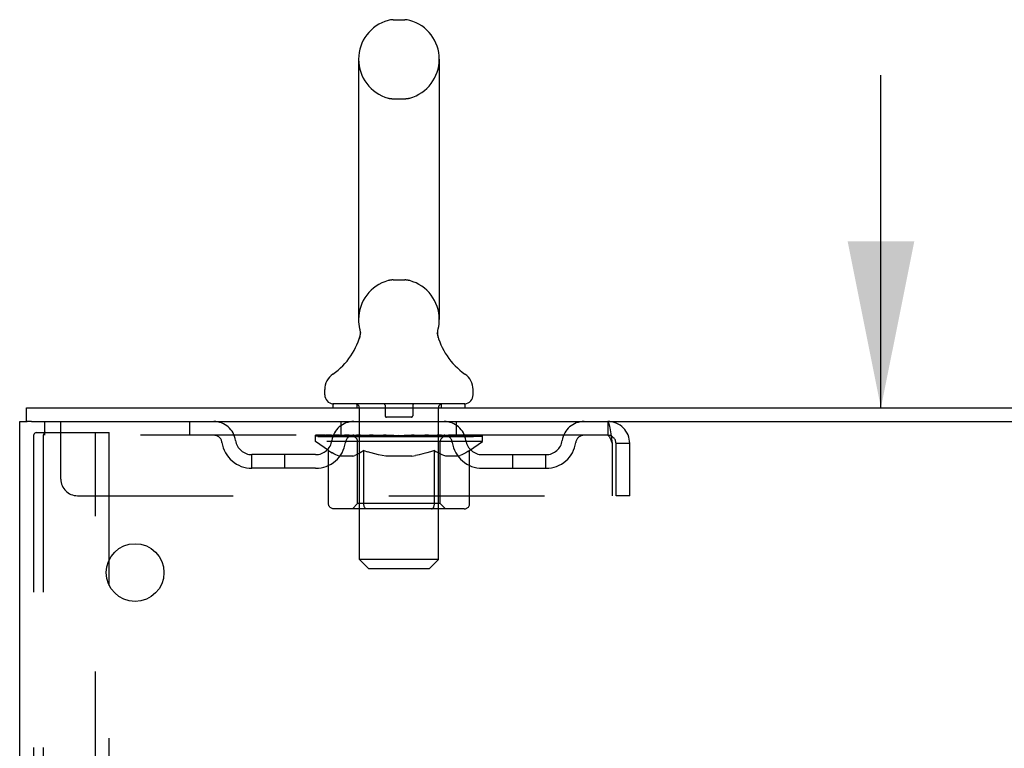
# Model space of a CAD drawing. Header units: inches. Extents: x 0 to 215, y 0 to 139.
# Tile 86 of 101: x 19.99 to 27.45, y 92.42 to 97.95. Entities that reach past the tile are written whole.
import ezdxf

# ---------------------------------------------------------------- set-up
doc = ezdxf.new("R2010")
doc.units = ezdxf.units.IN
doc.header["$LTSCALE"] = 11.804375
doc.header["$MEASUREMENT"] = 0
doc.linetypes.add('HIDDEN', pattern=[0.2, 0.1, -0.1])
doc.layers.get('0').update_dxf_attribs({"linetype": 'CONTINUOUS'})
doc.layers.add('DEFAULT_2', color=8, linetype='HIDDEN')
doc.layers.add('DIMENSIONS', color=7, linetype='CONTINUOUS')
doc.styles.get("Standard").update_dxf_attribs({"font": 'arial.ttf'})
doc.dimstyles.new('DIMSTYLE_1', dxfattribs={"dimtxt": 0.946875, "dimasz": 1.2625, "dimexe": 0.09, "dimexo": 0.07, "dimgap": 0.0375, "dimtad": 0, "dimtih": 1, "dimtoh": 1, "dimzin": 4, "dimdsep": 46, "dimtxsty": 'Standard', "dimblk": '_FILLED', "dimblk1": '_FILLED', "dimblk2": '_FILLED', "dimcen": 0.09, "dimadec": 3, "dimazin": 1, "dimtfac": 1, "dimtdec": 3, "dimtofl": 0, "dimtmove": 0, "dimatfit": 3, "dimldrblk": '_FILLED', "dimfxl": 0, "dimtolj": 1, "dimtzin": 4, "dimarcsym": 0})

# ---------------------------------------------------------------- blocks, each defined once
blk = doc.blocks.new('_FILLED')
at = {"color": 0, "linetype": 'ByBlock'}
blk.add_solid([(0, 0), (-1, 0.2), (-1, -0.2)], dxfattribs=at)
blk = doc.blocks.new('*D17')
at = {"layer": 'DIMENSIONS', "color": 2, "linetype": 'Continuous'}
for p, q in [((26.519, 95.0008), (26.519, 97.5258)), ((26.519, 91.6258), (26.519, 88.6794)), ((26.519, 88.6794), (27.6237, 88.6794))]:
    blk.add_line(p, q, dxfattribs=at)
at = {"layer": 'DIMENSIONS', "color": 2, "linetype": 'Continuous', "xscale": 1.2625, "yscale": 1.2625, "zscale": 1.2625}
for p, rotation in [((26.519, 95.0008), 270), ((26.519, 91.6258), 90)]:
    blk.add_blockref('_FILLED', p, dxfattribs=dict(at, rotation=rotation))
at = {"layer": 'DIMENSIONS', "color": 2, "linetype": 'Continuous', "insert": (28.0971, 89.1529), "char_height": 0.94688, "width": 2.573106, "attachment_point": 1, "line_spacing_factor": 0.9}
blk.add_mtext('3.38', dxfattribs=at)

msp = doc.modelspace()

# ---------------------------------------------------------------- linework, layer by layer
at = {"color": 7, "linetype": 'Continuous'}
for p, q in [((22.8207, 97.9463), (22.9081, 97.9463)), ((22.5584, 97.6463), (22.5584, 95.6713)), ((23.1704, 97.6463), (23.1704, 95.6713)), ((23.1585, 95.5723), (23.1588, 95.5774)), ((23.1585, 95.5673), (23.1586, 95.5724)), ((23.1586, 95.5623), (23.1585, 95.5674)), ((23.1589, 95.5573), (23.1586, 95.5624)), ((23.1588, 95.5773), (23.1592, 95.5823)), ((23.1594, 95.5524), (23.1589, 95.5575)), ((23.1592, 95.5823), (23.1597, 95.5873)), ((23.1601, 95.5475), (23.1594, 95.5525)), ((23.1597, 95.5872), (23.1605, 95.5922)), ((23.1614, 95.5971), (23.1623, 95.6014)), ((22.5645, 95.5283), (22.563, 95.5235)), ((23.1609, 95.5426), (23.16, 95.5476)), ((23.1618, 95.5382), (23.1609, 95.5427)), ((23.1627, 95.5341), (23.1618, 95.5382)), ((22.3019, 95.0998), (22.3019, 95.1393)), ((23.4269, 95.0998), (23.4269, 95.1393)), ((22.3644, 95.0308), (22.3644, 95.0008)), ((23.3644, 95.0308), (22.3644, 95.0308)), ((23.3644, 95.0308), (23.3644, 95.0008)), ((20.0414, 94.8968), (20.0414, 95.0008)), ((20.0794, 94.8968), (20.0456, 94.8968))]:
    msp.add_line(p, q, dxfattribs=at)
at = {"color": 3, "linetype": 'Continuous'}
for p, q in [((20.0414, 95.0008), (37.7429, 95.0008)), ((19.9894, 9.1048), (19.9894, 94.8968)), ((19.9894, 94.8968), (20.0456, 94.8968)), ((20.0794, 94.8968), (37.7429, 94.8968)), ((20.6687, 93.6533), (20.6687, 93.8484))]:
    msp.add_line(p, q, dxfattribs=at)
at = {"color": 7, "linetype": 'Continuous'}
for points in [[(22.5665, 95.6014), (22.5674, 95.5972), (22.5683, 95.5923), (22.5691, 95.5874), (22.5696, 95.5824), (22.57, 95.5775), (22.5702, 95.5725), (22.5703, 95.5675), (22.5702, 95.5625), (22.5699, 95.5576), (22.5694, 95.5526), (22.5688, 95.5477), (22.5679, 95.5428), (22.567, 95.5379), (22.5658, 95.5331), (22.5645, 95.5283)], [(23.1605, 95.5922), (23.1614, 95.5972), (23.1623, 95.6014)]]:
    msp.add_lwpolyline(points, dxfattribs=at)
at = {"color": 3, "linetype": 'Continuous'}
msp.add_circle((20.8644, 93.7508), 0.2188, dxfattribs=at)
at = {"color": 7, "linetype": 'Continuous'}
for centre, radius, start, end in [((22.8644, 97.6463), 0.306, 105.63034, 180), ((22.8207, 97.8026), 0.1437, 90, 105.63034), ((22.9081, 97.8026), 0.1437, 74.36966, 90), ((22.8644, 97.6463), 0.306, 0, 74.36966), ((22.8644, 95.6713), 0.306, 180, 193.20532), ((22.8644, 95.6713), 0.306, 346.79468, 360), ((22.0664, 95.6876), 0.523, 304.66237, 347.23891), ((23.6624, 95.6876), 0.523, 192.7611, 235.33763), ((22.4456, 95.1392), 0.1438, 124.66237, 180), ((23.2831, 95.1392), 0.1438, 360, 55.33763), ((22.3709, 95.0998), 0.069, 180, 265), ((23.3579, 95.0998), 0.069, 275, 360)]:
    msp.add_arc(centre, radius, start, end, dxfattribs=at)
at = {"layer": 'DEFAULT_2', "color": 8, "linetype": 'HIDDEN'}
for p, q in [((22.8207, 97.3463), (22.9081, 97.3463)), ((22.8207, 95.9713), (22.9081, 95.9713)), ((22.5444, 95.0308), (22.5444, 95.0008)), ((23.1844, 95.0308), (23.1844, 95.0008)), ((22.5644, 93.8498), (22.5644, 95.0008)), ((22.7594, 95.0208), (22.7594, 94.9408)), ((22.9694, 95.0208), (22.9694, 94.9408)), ((23.1644, 93.8498), (23.1644, 95.0008)), ((20.1769, 94.8968), (20.1769, 94.7928)), ((20.3019, 94.4593), (20.3019, 94.8968)), ((21.2769, 94.8968), (21.2769, 94.7928)), ((22.4269, 94.7928), (22.4269, 94.8968)), ((22.9594, 94.9308), (22.7694, 94.9308)), ((23.3019, 94.7928), (23.3019, 94.8968)), ((24.4474, 94.8968), (24.4474, 94.7928)), ((20.1146, 94.8133), (20.1881, 94.8133)), ((20.1881, 94.8133), (20.6687, 94.8133)), ((20.5647, 9.1883), (20.5647, 94.8133)), ((20.6687, 93.8484), (20.6687, 94.8133)), ((20.0934, 94.7833), (20.0934, 9.2183)), ((20.1669, 94.7833), (20.1669, 9.2183)), ((24.4474, 94.7928), (20.1769, 94.7928)), ((22.2311, 94.7461), (22.2311, 94.7928)), ((22.3304, 94.6766), (22.2311, 94.7461)), ((23.4977, 94.7461), (22.2311, 94.7461)), ((22.2408, 94.7862), (22.2408, 94.7928)), ((22.2494, 94.7829), (22.2494, 94.7862)), ((22.2494, 94.7829), (23.4794, 94.7829)), ((22.2583, 94.7829), (22.2583, 94.7862)), ((22.2592, 94.7829), (22.2592, 94.7862)), ((22.2693, 94.7862), (22.2693, 94.7928)), ((22.2856, 94.7829), (22.2856, 94.7862)), ((22.2874, 94.7829), (22.2874, 94.7862)), ((22.316, 94.7862), (22.316, 94.7928)), ((22.3304, 94.7829), (22.3304, 94.7862)), ((22.3332, 94.7829), (22.3332, 94.7862)), ((22.5375, 94.7859), (22.3361, 94.7859)), ((22.3793, 94.7862), (22.3793, 94.7928)), ((22.3806, 94.7829), (22.3806, 94.7859)), ((22.3814, 94.7829), (22.3814, 94.7859)), ((22.3844, 94.7829), (22.3844, 94.7859)), ((22.3916, 94.7829), (22.3916, 94.7862)), ((22.3916, 94.7829), (22.3916, 94.7859)), ((22.395, 94.7829), (22.395, 94.7862)), ((22.3984, 94.7829), (22.3984, 94.7869)), ((22.4027, 94.7829), (22.4027, 94.7859)), ((22.4169, 94.7829), (22.4169, 94.7859)), ((22.435, 94.7829), (22.435, 94.7859)), ((22.4355, 94.7829), (22.4355, 94.7886)), ((22.4559, 94.7829), (22.4559, 94.7859)), ((22.4559, 94.7829), (22.4559, 94.7859)), ((22.4573, 94.7862), (22.4573, 94.7928)), ((22.467, 94.7829), (22.467, 94.7862)), ((22.4712, 94.7829), (22.4712, 94.7862)), ((22.4804, 94.7829), (22.4804, 94.7859)), ((22.4917, 94.7829), (22.4917, 94.7901)), ((22.5072, 94.7829), (22.5072, 94.7859)), ((22.5102, 94.7829), (22.5102, 94.7859)), ((22.5375, 94.7829), (22.5375, 94.7859)), ((22.6045, 94.7859), (22.5425, 94.7859)), ((22.5478, 94.7862), (22.5478, 94.7928)), ((22.5516, 94.2744), (22.5516, 94.7431)), ((22.5546, 94.7829), (22.5546, 94.7862)), ((22.5592, 94.7829), (22.5592, 94.7862)), ((22.5653, 94.7829), (22.5653, 94.7913)), ((22.5694, 94.7829), (22.5694, 94.7859)), ((22.5803, 94.7829), (22.5803, 94.7859)), ((22.6045, 94.7829), (22.6045, 94.7859)), ((22.6794, 94.7859), (22.6202, 94.7859)), ((22.6406, 94.7829), (22.6406, 94.7859)), ((22.6478, 94.7862), (22.6478, 94.7928)), ((22.6515, 94.7829), (22.6515, 94.7862)), ((22.6539, 94.7829), (22.6539, 94.7922)), ((22.6566, 94.7829), (22.6566, 94.7862)), ((22.6641, 94.7829), (22.6641, 94.7863)), ((22.6794, 94.7829), (22.6794, 94.7859)), ((22.7599, 94.7859), (22.7054, 94.7859)), ((22.7185, 94.7829), (22.7185, 94.7859)), ((22.75, 94.7859), (22.8644, 94.7928)), ((22.7544, 94.7862), (22.7544, 94.7928)), ((22.755, 94.7927), (22.7544, 94.7928)), ((22.7549, 94.7829), (22.7549, 94.7862)), ((22.755, 94.7862), (22.755, 94.7927)), ((22.7589, 94.7829), (22.7589, 94.7864)), ((22.7599, 94.7829), (22.7599, 94.7859)), ((22.7603, 94.7829), (22.7603, 94.7862)), ((22.8436, 94.7859), (22.7954, 94.7859)), ((22.8009, 94.7829), (22.8009, 94.7859)), ((22.8436, 94.7829), (22.8436, 94.7859)), ((22.8618, 94.7863), (22.8617, 94.7862)), ((22.8617, 94.7829), (22.8617, 94.7862)), ((22.8618, 94.7829), (22.8618, 94.7863)), ((22.8644, 94.7862), (22.8644, 94.7928)), ((22.8644, 94.7928), (22.9788, 94.7859)), ((22.8669, 94.7829), (22.8669, 94.7863)), ((22.8669, 94.7863), (22.8671, 94.7862)), ((22.8671, 94.7829), (22.8671, 94.7862)), ((22.8852, 94.7829), (22.8852, 94.7859)), ((22.8852, 94.7859), (22.9334, 94.7859)), ((22.9279, 94.7829), (22.9279, 94.7859)), ((22.9685, 94.7829), (22.9685, 94.7862)), ((22.9689, 94.7829), (22.9689, 94.7859)), ((22.9689, 94.7859), (23.0234, 94.7859)), ((22.9699, 94.7829), (22.9699, 94.7864)), ((22.9738, 94.7927), (22.9744, 94.7928)), ((22.9738, 94.7862), (22.9738, 94.7927)), ((22.9738, 94.7829), (22.9738, 94.7862)), ((22.9744, 94.7862), (22.9744, 94.7928)), ((23.0103, 94.7829), (23.0103, 94.7859)), ((23.0494, 94.7829), (23.0494, 94.7859)), ((23.0494, 94.7859), (23.1086, 94.7859)), ((23.0647, 94.7829), (23.0647, 94.7863)), ((23.0722, 94.7829), (23.0722, 94.7862)), ((23.0749, 94.7829), (23.0749, 94.7922)), ((23.0773, 94.7829), (23.0773, 94.7862)), ((23.081, 94.7862), (23.081, 94.7928)), ((23.0882, 94.7829), (23.0882, 94.7859)), ((23.1243, 94.7829), (23.1243, 94.7859)), ((23.1243, 94.7859), (23.1863, 94.7859)), ((23.1485, 94.7829), (23.1485, 94.7859)), ((23.1594, 94.7829), (23.1594, 94.7859)), ((23.1635, 94.7829), (23.1635, 94.7913)), ((23.1695, 94.7829), (23.1695, 94.7862)), ((23.1742, 94.7829), (23.1742, 94.7862)), ((23.1771, 94.2744), (23.1771, 94.7431)), ((23.181, 94.7862), (23.181, 94.7928)), ((23.1913, 94.7829), (23.1913, 94.7859)), ((23.1913, 94.7859), (23.4976, 94.7859)), ((23.2186, 94.7829), (23.2186, 94.7859)), ((23.2216, 94.7829), (23.2216, 94.7859)), ((23.2371, 94.7829), (23.2371, 94.7901)), ((23.2484, 94.7829), (23.2484, 94.7859)), ((23.2576, 94.7829), (23.2576, 94.7862)), ((23.2618, 94.7829), (23.2618, 94.7862)), ((23.2714, 94.7862), (23.2714, 94.7928)), ((23.2729, 94.7829), (23.2729, 94.7859)), ((23.2729, 94.7829), (23.2729, 94.7859)), ((23.2933, 94.7829), (23.2933, 94.7886)), ((23.2938, 94.7829), (23.2938, 94.7859)), ((23.3119, 94.7829), (23.3119, 94.7859)), ((23.3261, 94.7829), (23.3261, 94.7859)), ((23.3304, 94.7829), (23.3304, 94.7869)), ((23.3338, 94.7829), (23.3338, 94.7862)), ((23.3372, 94.7829), (23.3372, 94.7862)), ((23.3372, 94.7829), (23.3372, 94.7859)), ((23.3444, 94.7829), (23.3444, 94.7859)), ((23.3474, 94.7829), (23.3474, 94.7859)), ((23.3481, 94.7829), (23.3481, 94.7859)), ((23.3495, 94.7862), (23.3495, 94.7928)), ((23.3763, 94.7893), (23.4966, 94.7906)), ((23.3763, 94.7859), (23.3763, 94.7893)), ((23.3956, 94.7829), (23.3956, 94.7862)), ((23.3983, 94.7829), (23.3983, 94.7862)), ((23.4008, 94.6783), (23.4977, 94.7461)), ((23.4128, 94.7862), (23.4128, 94.7928)), ((23.4414, 94.7829), (23.4414, 94.7862)), ((23.4432, 94.7829), (23.4432, 94.7862)), ((23.4595, 94.7862), (23.4595, 94.7928)), ((23.4696, 94.7829), (23.4696, 94.7862)), ((23.4705, 94.7829), (23.4705, 94.7862)), ((23.4794, 94.7829), (23.4794, 94.7862)), ((23.488, 94.7862), (23.488, 94.7928)), ((23.4966, 94.7859), (23.4966, 94.7906)), ((23.4977, 94.7461), (23.4977, 94.7862)), ((24.4498, 94.7924), (24.4474, 94.7928)), ((24.4804, 94.7298), (24.4804, 94.3343)), ((24.5104, 94.3343), (24.5104, 94.7298)), ((24.6144, 94.7298), (24.5104, 94.7298)), ((24.6144, 94.3343), (24.6144, 94.7298)), ((22.3304, 94.2716), (22.3304, 94.6766)), ((22.5702, 94.659), (22.5563, 94.6514)), ((22.584, 94.6676), (22.57, 94.6589)), ((22.598, 94.677), (22.5839, 94.6675)), ((22.598, 94.2716), (22.598, 94.677)), ((22.598, 94.677), (22.6268, 94.6674)), ((22.6552, 94.6588), (22.6265, 94.6675)), ((22.683, 94.6512), (22.6547, 94.6589)), ((23.0756, 94.6594), (23.0469, 94.6515)), ((23.1043, 94.6681), (23.0752, 94.6592)), ((23.1332, 94.6779), (23.104, 94.668)), ((23.1332, 94.2716), (23.1332, 94.6779)), ((23.1332, 94.6779), (23.1481, 94.6679)), ((23.1628, 94.6591), (23.148, 94.668)), ((23.1772, 94.6513), (23.1626, 94.6592)), ((23.3713, 94.6594), (23.3565, 94.6515)), ((23.386, 94.6683), (23.371, 94.6593)), ((23.4008, 94.6783), (23.3858, 94.6682)), ((23.4008, 94.2716), (23.4008, 94.6783)), ((21.7498, 94.5418), (21.7498, 94.6458)), ((22.2328, 94.6458), (21.7498, 94.6458)), ((21.9998, 94.5418), (21.9998, 94.6458)), ((22.3853, 94.6447), (22.3716, 94.6513)), ((22.3987, 94.6392), (22.3851, 94.6448)), ((22.412, 94.6346), (22.3986, 94.6392)), ((22.5158, 94.6346), (22.412, 94.6346)), ((22.5158, 94.6346), (22.5294, 94.6392)), ((22.5429, 94.6449), (22.5292, 94.6392)), ((22.5565, 94.6515), (22.5427, 94.6448)), ((22.7106, 94.6446), (22.6826, 94.6513)), ((22.7381, 94.6391), (22.7102, 94.6447)), ((22.7654, 94.6346), (22.7378, 94.6391)), ((22.9634, 94.6346), (22.7654, 94.6346)), ((22.9634, 94.6346), (22.9913, 94.6392)), ((23.0194, 94.6449), (22.9911, 94.6392)), ((23.0474, 94.6516), (23.0189, 94.6448)), ((23.1914, 94.6446), (23.1769, 94.6514)), ((23.2057, 94.6391), (23.1912, 94.6447)), ((23.2198, 94.6346), (23.2055, 94.6391)), ((23.3137, 94.6346), (23.2198, 94.6346)), ((23.3137, 94.6346), (23.328, 94.6391)), ((23.3424, 94.6448), (23.3279, 94.6391)), ((23.3568, 94.6516), (23.3422, 94.6447)), ((23.496, 94.6458), (23.979, 94.6458)), ((23.729, 94.5418), (23.729, 94.6458)), ((23.979, 94.5418), (23.979, 94.6458)), ((22.2328, 94.5418), (21.7498, 94.5418)), ((23.496, 94.5418), (23.979, 94.5418)), ((20.4269, 94.3343), (24.4804, 94.3343)), ((24.6144, 94.3343), (24.5104, 94.3343)), ((23.358, 94.2345), (22.3732, 94.2345)), ((22.5516, 94.2744), (22.5118, 94.2345)), ((23.1771, 94.2744), (22.5516, 94.2744)), ((22.6094, 94.2389), (22.607, 94.2414)), ((22.6143, 94.2356), (22.6118, 94.237)), ((22.6169, 94.2348), (22.6143, 94.2356)), ((22.6194, 94.2345), (22.6168, 94.2348)), ((23.1771, 94.2744), (23.217, 94.2345)), ((22.6334, 93.7808), (22.5644, 93.8498)), ((23.1644, 93.8498), (22.5644, 93.8498)), ((23.0954, 93.7808), (23.1644, 93.8498)), ((22.6334, 93.7808), (23.0954, 93.7808)), ((20.6687, 77.1484), (20.6687, 93.6533))]:
    msp.add_line(p, q, dxfattribs=at)
for points in [[(24.4474, 94.8968), (24.4498, 94.8958), (24.4521, 94.8927), (24.4545, 94.8875), (24.4568, 94.8803), (24.4592, 94.8712), (24.4615, 94.8604), (24.4639, 94.8479), (24.4663, 94.834), (24.4686, 94.8187), (24.471, 94.8023), (24.4733, 94.785), (24.4757, 94.767), (24.478, 94.7485), (24.4804, 94.7298)], [(20.1146, 94.8133), (20.1089, 94.8122), (20.104, 94.8093), (20.0996, 94.8045), (20.0962, 94.7983), (20.0942, 94.7913), (20.0934, 94.7833)], [(20.1881, 94.8133), (20.1825, 94.8122), (20.1775, 94.8093), (20.1732, 94.8045), (20.1698, 94.7983), (20.1677, 94.7913), (20.1669, 94.7833)], [(24.4498, 94.7924), (24.4521, 94.7913), (24.4545, 94.7893), (24.4568, 94.7866), (24.4592, 94.7832), (24.4615, 94.7791), (24.4639, 94.7744), (24.4663, 94.7691), (24.4686, 94.7634), (24.471, 94.7572), (24.4733, 94.7506), (24.4757, 94.7439), (24.478, 94.7369), (24.4804, 94.7298)], [(22.3304, 94.6766), (22.3445, 94.6672), (22.3583, 94.6587)], [(22.3719, 94.6512), (22.3581, 94.6588), (22.3443, 94.6672)], [(22.3732, 94.2345), (22.3681, 94.2348), (22.363, 94.2356), (22.358, 94.237), (22.3531, 94.2389), (22.3485, 94.2414), (22.3442, 94.2444), (22.3403, 94.2479), (22.337, 94.2519), (22.3342, 94.2563), (22.3322, 94.2611), (22.3309, 94.2663), (22.3304, 94.2716)], [(22.5989, 94.2611), (22.5982, 94.2663), (22.598, 94.2716)], [(22.5999, 94.2563), (22.5989, 94.2611), (22.5983, 94.2663), (22.598, 94.2716)], [(22.6118, 94.237), (22.6094, 94.2389), (22.607, 94.2414), (22.6049, 94.2444), (22.603, 94.2479), (22.6013, 94.2519), (22.5999, 94.2563)], [(22.6049, 94.2444), (22.603, 94.2479), (22.6013, 94.2519)], [(23.1118, 94.2345), (23.1144, 94.2348), (23.1169, 94.2356), (23.1195, 94.237), (23.1219, 94.2389), (23.1242, 94.2414), (23.1263, 94.2444), (23.1283, 94.2479), (23.1299, 94.2519), (23.1313, 94.2563), (23.1324, 94.2611), (23.133, 94.2663), (23.1332, 94.2716)], [(23.358, 94.2345), (23.3631, 94.2348), (23.3683, 94.2356), (23.3733, 94.237), (23.3782, 94.2389), (23.3828, 94.2414), (23.3871, 94.2444), (23.3909, 94.2479), (23.3943, 94.2519), (23.397, 94.2563), (23.3991, 94.2611), (23.4004, 94.2663), (23.4008, 94.2716)]]:
    msp.add_lwpolyline(points, dxfattribs=at)
for centre, radius, start, end in [((22.8644, 97.6463), 0.306, 180, 254.36966), ((22.8644, 97.6463), 0.306, 285.63034, 360), ((22.8207, 97.4901), 0.1437, 254.36966, 270), ((22.9081, 97.4901), 0.1437, 270, 285.63034), ((22.8644, 95.6713), 0.306, 105.63034, 180), ((22.8207, 95.8276), 0.1437, 90, 105.63034), ((22.9081, 95.8276), 0.1437, 74.36966, 90), ((22.8644, 95.6713), 0.306, 0, 74.36966), ((22.3709, 95.0998), 0.069, 265, 270), ((22.5344, 95.0008), 0.03, 0, 90), ((22.7494, 95.0208), 0.01, 0, 90), ((22.9794, 95.0208), 0.01, 90, 180), ((23.1944, 95.0008), 0.03, 90, 180), ((23.3579, 95.0998), 0.069, 270, 275), ((21.4607, 94.7298), 0.167, 8.07163, 90), ((22.5219, 94.7298), 0.167, 90, 171.92837), ((22.7694, 94.9408), 0.01, 180, 270), ((22.9594, 94.9408), 0.01, 270, 360), ((23.2069, 94.7298), 0.167, 8.07163, 90), ((24.2681, 94.7298), 0.167, 90, 171.92837), ((24.4474, 94.7298), 0.167, 0, 90), ((21.4612, 94.7303), 0.0625, 7.98631, 90), ((21.7498, 94.7708), 0.229, 187.98631, 270), ((21.7498, 94.7708), 0.125, 188.07163, 270), ((22.2328, 94.7708), 0.125, 270, 351.92837), ((22.2328, 94.7708), 0.229, 270, 352.01369), ((22.5215, 94.7303), 0.0625, 90, 172.01369), ((22.5118, 94.7431), 0.0398, 0, 89.99999), ((23.217, 94.7431), 0.0398, 90.00001, 180), ((23.2073, 94.7303), 0.0625, 7.98631, 90), ((23.496, 94.7708), 0.229, 187.98631, 270), ((23.496, 94.7708), 0.125, 188.07163, 270), ((23.979, 94.7708), 0.125, 270, 351.92837), ((23.979, 94.7708), 0.229, 270, 352.01369), ((24.2676, 94.7303), 0.0625, 90, 172.01369), ((24.4474, 94.7298), 0.063, 0, 90), ((20.4269, 94.4593), 0.125, 180, 270)]:
    msp.add_arc(centre, radius, start, end, dxfattribs=at)
for centre, major_axis, ratio, start_param, end_param in [((22.8644, 94.7928), (0.6333, 0.0067), 0.05963, 2.96643, 3.140963), ((22.2113, 94.7809), (0.1981, 0), 0.060556, 0.430652, 1.470503), ((22.8644, 94.7928), (0.6333, 0), 0.060556, -3.141593, -2.96706), ((22.2113, 94.7742), (0.1981, 0.0021), 0.05963, 1.376596, 1.469874), ((22.8644, 94.7928), (0.6333, 0.0132), 0.05688, 2.791345, 2.965878), ((22.187, 94.7809), (0.1981, 0.0021), 0.05963, 0.25549, 1.295341), ((22.2555, 94.7809), (0.1981, -0.0021), 0.05963, 0.605815, 1.645666), ((22.8644, 94.7928), (0.6333, -0.0067), 0.05963, -2.96643, -2.791898), ((22.2555, 94.7742), (0.1981, 0), 0.060556, 1.551758, 1.645036), ((22.187, 94.7742), (0.1981, 0.0041), 0.05688, 1.20151, 1.294789), ((22.2567, 94.7765), (0.1643, 0.0017), 0.05963, 1.065228, 1.614276), ((22.2369, 94.7765), (0.1643, 0.0034), 0.05688, 0.890143, 1.43919), ((22.2949, 94.7765), (0.1643, 0), 0.060556, 1.240391, 1.789438), ((22.8644, 94.7928), (0.6333, 0.0192), 0.052395, 2.616403, 2.790936), ((22.1833, 94.7809), (0.1981, 0.0041), 0.05688, 0.080405, 1.120256), ((22.3181, 94.7809), (0.1981, -0.0041), 0.05688, 0.7809, 1.820751), ((22.8644, 94.7928), (0.6333, -0.0132), 0.05688, -2.791345, -2.616812), ((22.3181, 94.7742), (0.1981, -0.0021), 0.05963, 1.72692, 1.820198), ((22.1833, 94.7742), (0.1981, 0.006), 0.052395, 1.026568, 1.119847), ((22.2362, 94.7765), (0.1643, 0.005), 0.052395, 0.715201, 1.264248), ((22.3504, 94.7765), (0.1643, -0.0017), 0.05963, 1.415553, 1.9646), ((22.8644, 94.7928), (0.6333, 0.0247), 0.046319, 2.441654, 2.616187), ((22.3974, 94.7809), (0.1981, -0.006), 0.052395, 0.955842, 1.995693), ((22.2002, 94.7809), (0.1981, 0.006), 0.052395, -0.094537, 0.945314), ((22.8644, 94.7928), (0.6333, -0.0192), 0.052395, -2.616403, -2.44187), ((22.3974, 94.7742), (0.1981, -0.0041), 0.05688, 1.902006, 1.995284), ((22.2002, 94.7742), (0.1981, 0.0077), 0.046319, 0.851819, 0.945098), ((22.2547, 94.7765), (0.1643, 0.0064), 0.046319, 0.540452, 1.089499), ((22.4215, 94.7765), (0.1643, -0.0034), 0.05688, 1.590638, 2.139686), ((22.8644, 94.7928), (0.6333, 0.0294), 0.038841, 2.267123, 2.441656), ((22.4908, 94.7809), (0.1981, -0.0077), 0.046319, 1.130591, 2.170442), ((22.2374, 94.7809), (0.1981, 0.0077), 0.046319, -0.269286, 0.770565), ((22.8644, 94.7928), (0.6333, -0.0247), 0.046319, -2.441654, -2.267121), ((22.4908, 94.7742), (0.1981, -0.006), 0.052395, 2.076947, 2.170226), ((22.2374, 94.7742), (0.1981, 0.0092), 0.038841, 0.677289, 0.770567), ((22.2916, 94.7765), (0.1643, 0.0076), 0.038841, 0.365921, 0.914969), ((22.5061, 94.7765), (0.1643, -0.005), 0.052395, 1.76558, 2.314627), ((22.8644, 94.7928), (0.6333, 0.0332), 0.030195, 2.09281, 2.267343), ((22.5956, 94.7809), (0.1981, -0.0092), 0.038841, 1.305122, 2.344973), ((22.2936, 94.7809), (0.1981, 0.0092), 0.038841, -0.443817, 0.596034), ((22.8644, 94.7928), (0.6333, -0.0294), 0.038841, -2.267123, -2.092591), ((22.5956, 94.7742), (0.1981, -0.0077), 0.046319, 2.251696, 2.344975), ((22.2936, 94.7742), (0.1981, 0.0104), 0.030195, 0.502975, 0.596254), ((22.3459, 94.7765), (0.1643, 0.0086), 0.030195, 0.191608, 0.740655), ((22.6015, 94.7765), (0.1643, -0.0064), 0.046319, 1.940329, 2.489376), ((22.3671, 94.7809), (0.1981, 0.0104), 0.030195, -0.61813, 0.421721), ((22.8644, 94.7928), (0.6333, 0.0361), 0.020645, 1.918687, 2.09322), ((22.7086, 94.7809), (0.1981, -0.0104), 0.030195, 1.479435, 2.519286), ((22.8644, 94.7928), (0.6333, -0.0332), 0.030195, -2.09281, -1.918277), ((22.7086, 94.7742), (0.1981, -0.0092), 0.038841, 2.426227, 2.519505), ((22.3671, 94.7742), (0.1981, 0.0113), 0.020645, 0.328852, 0.422131), ((22.416, 94.7765), (0.1643, 0.0094), 0.020645, 0.017485, 0.566532), ((22.705, 94.7765), (0.1643, -0.0076), 0.038841, 2.11486, 2.663907), ((22.4558, 94.7809), (0.1981, 0.0113), 0.020645, -0.792253, 0.247598), ((22.8644, 94.7928), (0.6333, 0.0378), 0.010478, 1.744704, 1.919237), ((22.8263, 94.7809), (0.1981, -0.0113), 0.020645, 1.653558, 2.693409), ((22.8644, 94.7928), (0.6333, -0.0361), 0.020645, -1.918687, -1.744154), ((22.8263, 94.7742), (0.1981, -0.0104), 0.030195, 2.60054, 2.693819), ((22.4558, 94.7742), (0.1981, 0.0118), 0.010478, 0.154869, 0.248148), ((22.4998, 94.7765), (0.1643, 0.0098), 0.010478, 6.126688, 6.675735), ((22.8133, 94.7765), (0.1643, -0.0086), 0.030195, 2.289173, 2.83822), ((22.5568, 94.7809), (0.1981, 0.0118), 0.010478, -0.966236, -0.000846), ((22.9451, 94.7809), (0.1981, -0.0118), 0.010478, 1.827541, 2.867392), ((22.8644, 94.7928), (0.6333, -0.0378), 0.010478, -1.744704, -1.570171), ((22.9451, 94.7742), (0.1981, -0.0113), 0.020645, 2.774664, 2.867942), ((22.9232, 94.7765), (0.1643, -0.0094), 0.020645, 2.463296, 3.012344), ((22.7837, 94.7809), (0.1981, 0.0118), 0.010478, 0.274201, 1.314052), ((22.6976, 94.7765), (0.1643, 0.0098), 0.010478, -0.000483, 0.504314), ((22.6672, 94.7742), (0.1981, 0.0118), 0.010478, 0.099668, 0.192946), ((22.8644, 94.7928), (0.6333, 0.0378), 0.010478, -1.571421, -1.396888), ((23.0615, 94.7742), (0.1981, -0.0118), 0.010478, 2.948646, 3.041925), ((23.0312, 94.7765), (0.1643, -0.0098), 0.010478, 2.637279, 3.142076), ((22.9025, 94.7809), (0.1981, 0.0113), 0.020645, 0.448184, 1.488034), ((22.8056, 94.7765), (0.1643, 0.0094), 0.020645, 0.129249, 0.678296), ((22.7837, 94.7742), (0.1981, 0.0113), 0.020645, 0.273651, 0.366929), ((23.172, 94.7809), (0.1981, -0.0118), 0.010478, -3.140747, -2.175357), ((22.8644, 94.7928), (0.6333, 0.0361), 0.020645, -1.397439, -1.222906), ((22.8644, 94.7928), (0.6333, -0.0378), 0.010478, 1.222355, 1.396888), ((23.0202, 94.7809), (0.1981, 0.0104), 0.030195, 0.622307, 1.662158), ((22.9155, 94.7765), (0.1643, 0.0086), 0.030195, 0.303372, 0.852419), ((23.229, 94.7765), (0.1643, -0.0098), 0.010478, 2.749043, 3.29809), ((23.273, 94.7809), (0.1981, -0.0113), 0.020645, 2.893995, 3.933846), ((22.9025, 94.7742), (0.1981, 0.0104), 0.030195, 0.447774, 0.541052), ((23.273, 94.7742), (0.1981, -0.0118), 0.010478, 2.893445, 2.986723), ((23.1332, 94.7809), (0.1981, 0.0092), 0.038841, 0.79662, 1.836471), ((22.8644, 94.7928), (0.6333, 0.0332), 0.030195, -1.223315, -1.048783), ((22.8644, 94.7928), (0.6333, -0.0361), 0.020645, 1.048373, 1.222906), ((23.0238, 94.7765), (0.1643, 0.0076), 0.038841, 0.477686, 1.026733), ((23.3127, 94.7765), (0.1643, -0.0094), 0.020645, 2.57506, 3.124108), ((23.3617, 94.7809), (0.1981, -0.0104), 0.030195, 2.719872, 3.759723), ((23.238, 94.7809), (0.1981, 0.0077), 0.046319, 0.971151, 2.011002), ((23.0202, 94.7742), (0.1981, 0.0092), 0.038841, 0.622087, 0.715366), ((23.3617, 94.7742), (0.1981, -0.0113), 0.020645, 2.719462, 2.812741), ((22.8644, 94.7928), (0.6333, 0.0294), 0.038841, -1.049002, -0.874469), ((22.8644, 94.7928), (0.6333, -0.0332), 0.030195, 0.87425, 1.048783), ((23.1272, 94.7765), (0.1643, 0.0064), 0.046319, 0.652216, 1.201263), ((23.3314, 94.7809), (0.1981, 0.006), 0.052395, 1.1459, 2.185751), ((23.3828, 94.7765), (0.1643, -0.0086), 0.030195, 2.400937, 2.949985), ((23.4352, 94.7809), (0.1981, -0.0092), 0.038841, 2.545558, 3.585409), ((23.2227, 94.7765), (0.1643, 0.005), 0.052395, 0.826965, 1.376012), ((23.1332, 94.7742), (0.1981, 0.0077), 0.046319, 0.796618, 0.889896), ((23.4352, 94.7742), (0.1981, -0.0104), 0.030195, 2.545339, 2.638617), ((23.4107, 94.7809), (0.1981, 0.0041), 0.05688, 1.320842, 2.360692), ((22.8644, 94.7928), (0.6333, 0.0247), 0.046319, -0.874471, -0.699939), ((22.8644, 94.7928), (0.6333, -0.0294), 0.038841, 0.699936, 0.874469), ((23.4914, 94.7809), (0.1981, -0.0077), 0.046319, 2.371028, 3.410879), ((23.4372, 94.7765), (0.1643, -0.0076), 0.038841, 2.226624, 2.775671), ((23.4733, 94.7809), (0.1981, 0.0021), 0.05963, 1.495927, 2.535778), ((23.3073, 94.7765), (0.1643, 0.0034), 0.05688, 1.001907, 1.550954), ((23.5286, 94.7809), (0.1981, -0.006), 0.052395, 2.196279, 3.23613), ((23.4741, 94.7765), (0.1643, -0.0064), 0.046319, 2.052093, 2.601141), ((23.238, 94.7742), (0.1981, 0.006), 0.052395, 0.971367, 1.064645), ((23.4914, 94.7742), (0.1981, -0.0092), 0.038841, 2.371026, 2.464304), ((23.5175, 94.7809), (0.1981, 0), 0.060556, 2.364024, 2.71094), ((23.5455, 94.7809), (0.1981, -0.0041), 0.05688, 2.021337, 3.061188), ((22.8644, 94.7928), (0.6333, 0.0192), 0.052395, -0.699723, -0.52519), ((22.8644, 94.7928), (0.6333, -0.0247), 0.046319, 0.525406, 0.699939), ((23.5418, 94.7809), (0.1981, -0.0021), 0.05963, 1.846251, 2.886102), ((23.3784, 94.7765), (0.1643, 0.0017), 0.05963, 1.176993, 1.72604), ((23.4925, 94.7765), (0.1643, -0.005), 0.052395, 1.877344, 2.426392), ((23.4339, 94.7765), (0.1643, 0), 0.060556, 1.352155, 1.901202), ((23.4919, 94.7765), (0.1643, -0.0034), 0.05688, 1.702402, 2.25145), ((23.4721, 94.7765), (0.1643, -0.0017), 0.05963, 1.527317, 2.076364), ((23.3314, 94.7742), (0.1981, 0.0041), 0.05688, 1.146309, 1.239587), ((23.5286, 94.7742), (0.1981, -0.0077), 0.046319, 2.196495, 2.289773), ((22.8644, 94.7928), (0.6333, 0.0132), 0.05688, -0.524781, -0.350248), ((22.8644, 94.7928), (0.6333, -0.0192), 0.052395, 0.350657, 0.52519), ((23.5175, 94.7742), (0.1981, -0.0021), 0.05963, 1.764997, 1.971333), ((23.4107, 94.7742), (0.1981, 0.0021), 0.05963, 1.321394, 1.414673), ((23.5455, 94.7742), (0.1981, -0.006), 0.052395, 2.021746, 2.115024), ((22.8644, 94.7928), (0.6333, 0.0067), 0.05963, -0.349695, -0.175162), ((22.8644, 94.7928), (0.6333, -0.0132), 0.05688, 0.175715, 0.350248), ((23.4733, 94.7742), (0.1981, 0), 0.060556, 1.496556, 1.589835), ((23.5418, 94.7742), (0.1981, -0.0041), 0.05688, 1.846804, 1.940083), ((22.8644, 94.7928), (0.6333, -0.0067), 0.05963, 6.27665, 6.458348), ((22.8644, 94.7928), (0.6333, 0), 0.060556, -0.174533, -0.058352)]:
    msp.add_ellipse(centre, major_axis=major_axis, ratio=ratio, start_param=start_param, end_param=end_param, dxfattribs=at)

# ---------------------------------------------------------------- dimensions: what is measured, and where the dimension line sits
at = {"layer": 'DIMENSIONS', "color": 2, "linetype": 'Continuous'}
dim = msp.add_linear_dim(base=(26.5190157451, 91.6258414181), p1=(20.1013944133, 95.0008414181), p2=(22.2393944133, 91.6258414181), angle=270, dimstyle='DIMSTYLE_1', dxfattribs=at)
dim.commit()
dim.dimension.update_dxf_attribs({"geometry": '*D17', "text_midpoint": (29.3807054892, 88.6741433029), "dimtype": 160})

doc.saveas('drawing.dxf')
